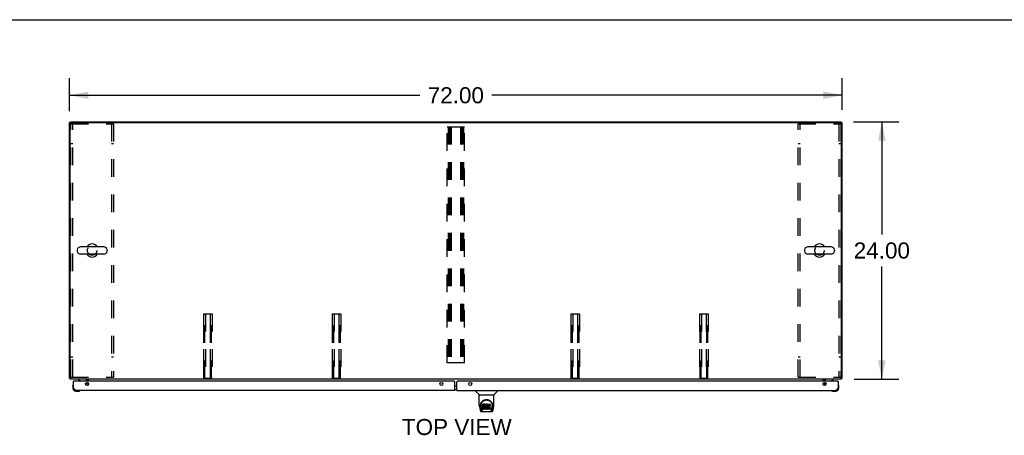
# Model space of a CAD drawing. Header units: inches. Extents: x 0 to 300, y 0 to 194.
# Tile 10 of 13: x 58 to 150, y 155 to 194. Entities that reach past the tile are written whole.
import ezdxf

# ---------------------------------------------------------------- set-up
doc = ezdxf.new("R2010")
doc.units = ezdxf.units.IN
doc.header["$LTSCALE"] = 16.482046
doc.header["$MEASUREMENT"] = 0
doc.linetypes.add('HIDDEN', pattern=[0.2, 0.1, -0.1])
doc.layers.get('0').update_dxf_attribs({"linetype": 'CONTINUOUS'})
for name, color, linetype in [('02___PRT_ALL_AXES', 7, 'CONTINUOUS'), ('DEFAULT_2', 8, 'HIDDEN'), ('DIMENSIONS', 7, 'CONTINUOUS')]:
    doc.layers.add(name, color=color, linetype=linetype)
doc.styles.get("Standard").update_dxf_attribs({"font": 'arial.ttf'})
doc.dimstyles.new('DIMSTYLE_1', dxfattribs={"dimtxt": 1.498368, "dimasz": 1.762786, "dimexe": 0.09, "dimexo": 0.07, "dimgap": 0.0425, "dimtad": 0, "dimtih": 1, "dimtoh": 1, "dimzin": 4, "dimdsep": 46, "dimtxsty": 'Standard', "dimblk": '_FILLED', "dimblk1": '_FILLED', "dimblk2": '_FILLED', "dimcen": 0.09, "dimazin": 1, "dimtfac": 1, "dimtdec": 3, "dimtofl": 0, "dimtmove": 0, "dimatfit": 3, "dimldrblk": '_FILLED', "dimfxl": 1, "dimtolj": 1, "dimtzin": 4, "dimarcsym": 0})

# ---------------------------------------------------------------- blocks, each defined once
blk = doc.blocks.new('_FILLED')
at = {"color": 0, "linetype": 'ByBlock'}
blk.add_solid([(0, 0), (-1, 0.2), (-1, -0.2)], dxfattribs=at)
blk = doc.blocks.new('*D1')
at = {"layer": 'DIMENSIONS', "color": 2, "linetype": 'Continuous'}
for p, q in [((62.717, 185.38), (62.717, 188.442)), ((134.717, 185.495), (134.717, 188.442)), ((62.717, 186.856), (95.35, 186.856)), ((134.717, 186.856), (102.084, 186.856))]:
    blk.add_line(p, q, dxfattribs=at)
at = {"layer": 'DIMENSIONS', "color": 2, "linetype": 'Continuous', "xscale": 1.7627856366, "yscale": 1.7627856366, "zscale": 1.7627856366, "rotation": 180}
blk.add_blockref('_FILLED', (62.717, 186.856), dxfattribs=at)
at = {"layer": 'DIMENSIONS', "color": 2, "linetype": 'Continuous', "xscale": 1.7627856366, "yscale": 1.7627856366, "zscale": 1.7627856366}
blk.add_blockref('_FILLED', (134.717, 186.856), dxfattribs=at)
at = {"layer": 'DIMENSIONS', "color": 2, "linetype": 'Continuous', "insert": (98.717, 187.605), "char_height": 1.4984, "width": 5.23593, "attachment_point": 2, "line_spacing_factor": 0.9}
blk.add_mtext('72.00', dxfattribs=at)
blk = doc.blocks.new('*D10')
at = {"layer": 'DIMENSIONS', "color": 2, "linetype": 'Continuous'}
for p, q in [((135.785, 184.375), (140.01, 184.375)), ((138.423, 184.375), (138.423, 173.874)), ((138.423, 160.375), (138.423, 170.877)), ((135.839, 160.375), (140.01, 160.375))]:
    blk.add_line(p, q, dxfattribs=at)
at = {"layer": 'DIMENSIONS', "color": 2, "linetype": 'Continuous', "xscale": 1.7627856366, "yscale": 1.7627856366, "zscale": 1.7627856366}
for p, rotation in [((138.423, 184.375), 90), ((138.423, 160.375), 270)]:
    blk.add_blockref('_FILLED', p, dxfattribs=dict(at, rotation=rotation))
at = {"layer": 'DIMENSIONS', "color": 2, "linetype": 'Continuous', "insert": (138.423, 173.125), "char_height": 1.4984, "width": 5.23593, "attachment_point": 2, "line_spacing_factor": 0.9}
blk.add_mtext('24.00', dxfattribs=at)

msp = doc.modelspace()

# ---------------------------------------------------------------- linework, layer by layer
at = {"color": 7, "linetype": 'Continuous'}
for p, q in [((0, 193.906), (299.674, 193.906)), ((62.821, 184.323), (62.717, 184.323)), ((62.821, 184.375), (62.821, 184.322)), ((62.821, 184.375), (134.613, 184.375)), ((134.613, 184.322), (134.613, 184.375)), ((134.613, 184.323), (134.717, 184.323)), ((65.901, 172.71), (63.741, 172.71)), ((133.693, 172.71), (131.533, 172.71)), ((63.411, 172.414), (63.411, 172.337)), ((65.901, 172.041), (63.741, 172.041)), ((66.231, 172.414), (66.231, 172.337)), ((131.203, 172.414), (131.203, 172.337)), ((133.693, 172.041), (131.533, 172.041)), ((134.023, 172.414), (134.023, 172.337)), ((62.769, 160.479), (62.717, 160.479)), ((63.032, 159.777), (63.035, 159.815)), ((63.032, 159.777), (63.032, 159.52)), ((63.079, 159.912), (63.077, 159.906)), ((63.112, 160.171), (63.092, 160.171)), ((63.534, 160.375), (63.534, 160.336)), ((63.534, 160.336), (63.772, 160.198)), ((64.211, 159.944), (64.292, 160.025)), ((64.321, 160.171), (64.321, 160.218)), ((98.623, 159.741), (98.811, 159.741)), ((133.113, 160.171), (133.113, 160.218)), ((133.223, 159.944), (133.142, 160.025)), ((133.662, 160.198), (133.9, 160.336)), ((133.9, 160.375), (133.9, 160.336)), ((134.322, 160.171), (134.342, 160.171)), ((134.357, 159.906), (134.355, 159.912)), ((134.402, 159.777), (134.399, 159.815)), ((134.402, 159.52), (134.402, 159.777)), ((134.665, 160.479), (134.717, 160.479)), ((63.092, 159.564), (63.092, 159.52)), ((63.295, 159.257), (63.551, 159.257)), ((63.589, 159.26), (63.551, 159.257)), ((63.68, 159.302), (63.687, 159.304)), ((98.623, 159.421), (98.811, 159.421)), ((100.578, 159.317), (100.578, 159.255)), ((100.887, 158.929), (100.589, 159.227)), ((100.893, 158.924), (102.271, 158.924)), ((100.893, 157.952), (100.893, 158.924)), ((102.271, 157.952), (102.271, 158.924)), ((102.277, 158.929), (102.574, 159.227)), ((102.586, 159.317), (102.586, 159.255)), ((133.747, 159.304), (133.754, 159.302)), ((133.845, 159.26), (133.883, 159.257)), ((133.883, 159.257), (134.139, 159.257)), ((134.096, 159.317), (134.139, 159.317)), ((101.018, 157.983), (101.017, 157.92)), ((101.055, 157.91), (101.055, 157.887)), ((101.198, 157.955), (101.196, 157.932)), ((101.196, 157.865), (101.196, 157.932)), ((101.198, 157.888), (101.196, 157.865)), ((101.196, 157.865), (101.197, 157.841)), ((101.203, 157.979), (101.198, 157.955)), ((101.198, 157.888), (101.198, 157.955)), ((101.203, 157.912), (101.198, 157.888)), ((101.212, 158.001), (101.203, 157.979)), ((101.203, 157.912), (101.203, 157.979)), ((101.212, 157.934), (101.203, 157.912)), ((101.226, 158.021), (101.212, 158.001)), ((101.212, 157.934), (101.212, 158.001)), ((101.226, 157.954), (101.212, 157.934)), ((101.234, 158.029), (101.226, 158.021)), ((101.226, 157.954), (101.226, 158.021)), ((101.234, 157.962), (101.226, 157.954)), ((101.244, 158.035), (101.234, 158.029)), ((101.234, 157.962), (101.234, 158.029)), ((101.244, 157.969), (101.234, 157.962)), ((101.265, 158.045), (101.244, 158.035)), ((101.244, 157.969), (101.244, 158.035)), ((101.265, 157.978), (101.244, 157.969)), ((101.289, 158.052), (101.265, 158.045)), ((101.265, 157.978), (101.265, 158.045)), ((101.289, 157.986), (101.265, 157.978)), ((101.267, 157.868), (101.27, 157.883)), ((101.267, 157.846), (101.267, 157.868)), ((101.267, 157.853), (101.267, 157.868)), ((101.267, 157.846), (101.267, 157.853)), ((101.27, 157.838), (101.267, 157.846)), ((101.27, 157.883), (101.273, 157.89)), ((101.27, 157.838), (101.27, 157.883)), ((101.273, 157.89), (101.278, 157.895)), ((101.274, 157.832), (101.274, 157.891)), ((101.278, 157.895), (101.293, 157.899)), ((101.295, 157.891), (101.28, 157.895)), ((101.28, 157.895), (101.28, 157.895)), ((101.28, 157.828), (101.28, 157.895)), ((101.428, 158.052), (101.289, 158.052)), ((101.289, 157.986), (101.289, 158.052)), ((101.428, 157.986), (101.289, 157.986)), ((101.293, 157.899), (101.308, 157.9)), ((101.319, 157.892), (101.295, 157.891)), ((101.295, 157.824), (101.295, 157.891)), ((101.308, 157.9), (101.421, 157.9)), ((101.343, 157.89), (101.319, 157.892)), ((101.319, 157.825), (101.319, 157.892)), ((101.366, 157.885), (101.343, 157.89)), ((101.343, 157.823), (101.343, 157.89)), ((101.377, 157.88), (101.366, 157.885)), ((101.366, 157.818), (101.366, 157.885)), ((101.387, 157.874), (101.377, 157.88)), ((101.377, 157.814), (101.377, 157.88)), ((101.404, 157.857), (101.387, 157.874)), ((101.387, 157.807), (101.387, 157.874)), ((101.417, 157.837), (101.404, 157.857)), ((101.404, 157.79), (101.404, 157.857)), ((101.421, 157.9), (101.426, 157.901)), ((101.426, 157.901), (101.428, 157.906)), ((101.43, 158.01), (101.428, 158.052)), ((101.428, 157.986), (101.428, 158.052)), ((101.43, 157.943), (101.428, 157.986)), ((101.428, 157.906), (101.429, 157.919)), ((101.433, 157.888), (101.428, 157.844)), ((101.428, 157.777), (101.428, 157.844)), ((101.429, 157.919), (101.43, 157.943)), ((101.43, 157.943), (101.43, 158.01)), ((101.437, 157.91), (101.433, 157.888)), ((101.433, 157.822), (101.433, 157.888)), ((101.437, 157.844), (101.433, 157.822)), ((101.443, 157.932), (101.437, 157.91)), ((101.437, 157.844), (101.437, 157.91)), ((101.443, 157.865), (101.437, 157.844)), ((101.451, 157.952), (101.443, 157.932)), ((101.443, 157.865), (101.443, 157.932)), ((101.451, 157.886), (101.443, 157.865)), ((101.462, 157.972), (101.451, 157.952)), ((101.451, 157.886), (101.451, 157.952)), ((101.462, 157.905), (101.451, 157.886)), ((101.475, 157.99), (101.462, 157.972)), ((101.462, 157.905), (101.462, 157.972)), ((101.475, 157.923), (101.462, 157.905)), ((101.49, 158.007), (101.475, 157.99)), ((101.475, 157.923), (101.475, 157.99)), ((101.49, 157.94), (101.475, 157.923)), ((101.506, 158.022), (101.49, 158.007)), ((101.49, 157.94), (101.49, 158.007)), ((101.506, 157.955), (101.49, 157.94)), ((101.511, 157.844), (101.505, 157.832)), ((101.524, 158.035), (101.506, 158.022)), ((101.506, 157.955), (101.506, 158.022)), ((101.524, 157.968), (101.506, 157.955)), ((101.525, 157.867), (101.511, 157.844)), ((101.545, 158.044), (101.524, 158.035)), ((101.524, 157.968), (101.524, 158.035)), ((101.545, 157.977), (101.524, 157.968)), ((101.533, 157.878), (101.525, 157.867)), ((101.544, 157.885), (101.533, 157.878)), ((101.569, 157.896), (101.544, 157.885)), ((101.566, 158.049), (101.545, 158.044)), ((101.545, 157.977), (101.545, 158.044)), ((101.566, 157.982), (101.545, 157.977)), ((101.589, 158.051), (101.566, 158.049)), ((101.566, 157.982), (101.566, 158.049)), ((101.589, 157.984), (101.566, 157.982)), ((101.582, 157.899), (101.569, 157.896)), ((101.595, 157.899), (101.582, 157.899)), ((101.589, 158.051), (101.611, 158.051)), ((101.589, 157.984), (101.589, 158.051)), ((101.611, 157.984), (101.589, 157.984)), ((101.608, 157.896), (101.595, 157.899)), ((101.621, 157.891), (101.608, 157.896)), ((101.622, 158.049), (101.611, 158.051)), ((101.611, 157.984), (101.611, 158.051)), ((101.622, 157.982), (101.611, 157.984)), ((101.633, 158.045), (101.622, 158.049)), ((101.622, 157.982), (101.622, 158.049)), ((101.633, 157.979), (101.622, 157.982)), ((101.653, 157.961), (101.627, 157.893)), ((101.651, 158.033), (101.633, 158.045)), ((101.633, 157.979), (101.633, 158.045)), ((101.651, 157.967), (101.633, 157.979)), ((101.651, 158.033), (101.651, 157.967)), ((101.653, 158.03), (101.653, 157.963)), ((101.662, 158.05), (101.898, 158.05)), ((101.662, 157.658), (101.662, 158.05)), ((101.662, 157.984), (101.898, 157.984)), ((101.732, 157.896), (101.732, 157.828)), ((101.898, 157.9), (101.736, 157.9)), ((101.736, 157.891), (101.867, 157.891)), ((101.872, 157.886), (101.872, 157.746)), ((101.903, 158.046), (101.903, 157.905)), ((102.146, 157.983), (102.147, 157.92)), ((102.153, 157.897), (102.153, 157.897)), ((100.908, 157.809), (100.973, 157.503)), ((101.08, 157.531), (101.027, 157.802)), ((101.064, 157.789), (101.121, 157.496)), ((101.097, 157.349), (101.298, 157.349)), ((101.139, 157.428), (101.132, 157.428)), ((101.138, 157.432), (101.141, 157.422)), ((101.141, 157.421), (101.141, 157.422)), ((101.184, 157.349), (101.182, 157.349)), ((101.197, 157.841), (101.2, 157.817)), ((101.198, 157.579), (101.198, 157.721)), ((101.2, 157.817), (101.209, 157.795)), ((101.262, 157.726), (101.203, 157.725)), ((101.203, 157.658), (101.203, 157.725)), ((101.262, 157.659), (101.203, 157.658)), ((101.203, 157.574), (101.347, 157.574)), ((101.209, 157.795), (101.222, 157.775)), ((101.222, 157.775), (101.238, 157.758)), ((101.238, 157.758), (101.258, 157.745)), ((101.258, 157.745), (101.269, 157.74)), ((101.323, 157.726), (101.262, 157.726)), ((101.262, 157.659), (101.262, 157.726)), ((101.323, 157.659), (101.262, 157.659)), ((101.269, 157.74), (101.281, 157.738)), ((101.274, 157.832), (101.27, 157.838)), ((101.28, 157.828), (101.274, 157.832)), ((101.295, 157.824), (101.28, 157.828)), ((101.281, 157.738), (101.328, 157.738)), ((101.875, 157.337), (101.289, 157.337)), ((101.319, 157.825), (101.295, 157.824)), ((101.343, 157.823), (101.319, 157.825)), ((101.338, 157.727), (101.323, 157.726)), ((101.323, 157.659), (101.323, 157.726)), ((101.338, 157.66), (101.323, 157.659)), ((101.328, 157.738), (101.336, 157.737)), ((101.336, 157.737), (101.343, 157.735)), ((101.344, 157.731), (101.338, 157.727)), ((101.338, 157.66), (101.338, 157.727)), ((101.344, 157.664), (101.338, 157.66)), ((101.366, 157.818), (101.343, 157.823)), ((101.343, 157.735), (101.349, 157.73)), ((101.346, 157.732), (101.344, 157.731)), ((101.344, 157.664), (101.344, 157.731)), ((101.35, 157.669), (101.344, 157.664)), ((101.347, 157.574), (101.359, 157.576)), ((101.349, 157.73), (101.354, 157.724)), ((101.35, 157.669), (101.35, 157.729)), ((101.359, 157.681), (101.35, 157.669)), ((101.354, 157.724), (101.36, 157.711)), ((101.359, 157.681), (101.359, 157.713)), ((101.362, 157.688), (101.359, 157.681)), ((101.359, 157.576), (101.37, 157.58)), ((101.36, 157.711), (101.363, 157.696)), ((101.362, 157.688), (101.362, 157.7)), ((101.363, 157.696), (101.362, 157.688)), ((101.377, 157.814), (101.366, 157.818)), ((101.37, 157.58), (101.39, 157.594)), ((101.387, 157.807), (101.377, 157.814)), ((101.404, 157.79), (101.387, 157.807)), ((101.39, 157.594), (101.407, 157.61)), ((101.417, 157.77), (101.404, 157.79)), ((101.407, 157.61), (101.414, 157.62)), ((101.414, 157.62), (101.419, 157.631)), ((101.427, 157.814), (101.417, 157.837)), ((101.417, 157.77), (101.417, 157.837)), ((101.427, 157.748), (101.417, 157.77)), ((101.419, 157.631), (101.428, 157.654)), ((101.428, 157.811), (101.427, 157.814)), ((101.427, 157.748), (101.427, 157.814)), ((101.433, 157.725), (101.427, 157.748)), ((101.433, 157.822), (101.428, 157.777)), ((101.428, 157.777), (101.429, 157.755)), ((101.428, 157.654), (101.434, 157.677)), ((101.429, 157.755), (101.432, 157.733)), ((101.432, 157.733), (101.437, 157.711)), ((101.436, 157.701), (101.433, 157.725)), ((101.434, 157.677), (101.436, 157.701)), ((101.436, 157.701), (101.436, 157.715)), ((101.437, 157.711), (101.444, 157.69)), ((101.444, 157.69), (101.465, 157.651)), ((101.465, 157.651), (101.477, 157.632)), ((101.477, 157.632), (101.492, 157.616)), ((101.492, 157.616), (101.509, 157.601)), ((101.498, 157.793), (101.497, 157.766)), ((101.497, 157.766), (101.499, 157.753)), ((101.501, 157.82), (101.498, 157.793)), ((101.499, 157.753), (101.499, 157.793)), ((101.499, 157.753), (101.502, 157.74)), ((101.5, 157.812), (101.502, 157.807)), ((101.505, 157.832), (101.501, 157.82)), ((101.502, 157.807), (101.512, 157.782)), ((101.502, 157.74), (101.502, 157.807)), ((101.502, 157.74), (101.512, 157.715)), ((101.509, 157.601), (101.526, 157.587)), ((101.512, 157.782), (101.525, 157.759)), ((101.512, 157.715), (101.512, 157.782)), ((101.512, 157.715), (101.525, 157.692)), ((101.525, 157.759), (101.534, 157.749)), ((101.525, 157.692), (101.525, 157.759)), ((101.525, 157.692), (101.534, 157.682)), ((101.526, 157.587), (101.536, 157.582)), ((101.534, 157.749), (101.544, 157.74)), ((101.534, 157.682), (101.534, 157.749)), ((101.534, 157.682), (101.544, 157.673)), ((101.536, 157.582), (101.547, 157.578)), ((101.544, 157.74), (101.555, 157.733)), ((101.544, 157.673), (101.544, 157.74)), ((101.544, 157.673), (101.555, 157.666)), ((101.547, 157.578), (101.568, 157.572)), ((101.555, 157.733), (101.568, 157.728)), ((101.555, 157.666), (101.555, 157.733)), ((101.555, 157.666), (101.568, 157.661)), ((101.568, 157.728), (101.581, 157.725)), ((101.568, 157.661), (101.568, 157.728)), ((101.568, 157.661), (101.581, 157.659)), ((101.568, 157.572), (101.59, 157.57)), ((101.581, 157.725), (101.594, 157.725)), ((101.581, 157.659), (101.581, 157.725)), ((101.581, 157.659), (101.594, 157.658)), ((101.59, 157.57), (101.613, 157.573)), ((101.594, 157.725), (101.607, 157.727)), ((101.594, 157.658), (101.594, 157.725)), ((101.594, 157.658), (101.607, 157.66)), ((101.607, 157.727), (101.62, 157.731)), ((101.607, 157.66), (101.607, 157.727)), ((101.607, 157.66), (101.62, 157.664)), ((101.613, 157.573), (101.634, 157.58)), ((101.62, 157.731), (101.632, 157.736)), ((101.62, 157.664), (101.62, 157.731)), ((101.62, 157.664), (101.632, 157.67)), ((101.632, 157.736), (101.643, 157.744)), ((101.632, 157.67), (101.632, 157.736)), ((101.632, 157.67), (101.643, 157.677)), ((101.634, 157.58), (101.653, 157.591)), ((101.643, 157.744), (101.643, 157.677)), ((101.65, 157.743), (101.662, 157.725)), ((101.65, 157.676), (101.662, 157.658)), ((101.663, 157.592), (101.653, 157.592)), ((101.653, 157.591), (101.653, 157.592)), ((101.663, 157.579), (101.663, 157.592)), ((101.899, 157.574), (101.668, 157.574)), ((101.733, 157.737), (101.733, 157.66)), ((101.736, 157.824), (101.867, 157.824)), ((101.867, 157.742), (101.737, 157.742)), ((101.737, 157.722), (101.899, 157.722)), ((101.737, 157.655), (101.899, 157.655)), ((101.865, 157.349), (102.067, 157.349)), ((101.904, 157.718), (101.904, 157.579)), ((101.981, 157.349), (101.98, 157.349)), ((102.023, 157.422), (102.026, 157.432)), ((102.023, 157.421), (102.023, 157.422)), ((102.032, 157.428), (102.025, 157.428)), ((102.042, 157.496), (102.099, 157.786)), ((102.084, 157.531), (102.136, 157.802)), ((102.099, 157.786), (102.1, 157.79)), ((102.191, 157.503), (102.256, 157.809))]:
    msp.add_line(p, q, dxfattribs=at)
at = {"color": 3, "linetype": 'Continuous'}
for p, q in [((62.717, 160.479), (62.717, 184.323)), ((62.769, 160.375), (62.769, 184.261)), ((62.832, 184.323), (134.603, 184.323)), ((134.665, 160.375), (134.665, 184.261)), ((134.717, 160.479), (134.717, 184.323)), ((134.665, 160.375), (62.769, 160.375)), ((63.092, 159.564), (63.092, 160.171)), ((98.561, 160.171), (63.112, 160.171)), ((64.363, 160.171), (64.363, 160.233)), ((64.363, 159.79), (64.363, 160.053)), ((64.467, 160.171), (64.467, 160.375)), ((64.467, 159.967), (64.467, 159.876)), ((98.623, 159.317), (98.623, 160.109)), ((98.811, 159.317), (98.811, 160.109)), ((134.322, 160.171), (98.873, 160.171)), ((132.967, 160.171), (132.967, 160.375)), ((132.967, 159.876), (132.967, 159.967)), ((133.071, 160.233), (133.071, 160.171)), ((133.071, 160.053), (133.071, 159.79)), ((134.342, 160.171), (134.342, 159.564)), ((98.623, 159.317), (63.339, 159.317)), ((98.811, 159.317), (134.096, 159.317))]:
    msp.add_line(p, q, dxfattribs=at)
for points in [[(62.745, 160.465), (62.741, 160.466), (62.738, 160.467), (62.735, 160.467), (62.732, 160.468), (62.729, 160.469), (62.726, 160.47), (62.724, 160.471), (62.722, 160.472), (62.721, 160.473), (62.719, 160.474), (62.718, 160.475), (62.718, 160.476), (62.717, 160.478), (62.717, 160.479)], [(62.769, 160.46), (62.769, 160.46), (62.765, 160.461), (62.761, 160.462), (62.757, 160.463), (62.753, 160.464), (62.745, 160.465)], [(134.665, 160.46), (134.665, 160.46), (134.669, 160.461), (134.674, 160.462), (134.678, 160.463), (134.682, 160.464)], [(134.682, 160.464), (134.689, 160.465), (134.693, 160.466), (134.696, 160.467), (134.699, 160.467), (134.702, 160.468), (134.705, 160.469), (134.708, 160.47), (134.71, 160.471), (134.712, 160.472), (134.714, 160.473), (134.715, 160.474), (134.716, 160.475), (134.717, 160.476), (134.717, 160.478), (134.717, 160.479)], [(63.339, 159.317), (63.327, 159.318), (63.316, 159.32), (63.305, 159.323), (63.294, 159.327), (63.283, 159.333), (63.271, 159.34), (63.26, 159.348), (63.249, 159.357), (63.238, 159.367), (63.227, 159.378), (63.215, 159.39), (63.204, 159.402), (63.193, 159.416), (63.182, 159.431), (63.171, 159.446), (63.159, 159.461), (63.148, 159.478), (63.137, 159.494), (63.126, 159.511), (63.115, 159.529), (63.103, 159.546), (63.092, 159.564)], [(134.342, 159.564), (134.331, 159.546), (134.32, 159.529), (134.309, 159.511), (134.297, 159.494), (134.286, 159.478), (134.275, 159.461), (134.264, 159.446), (134.252, 159.431), (134.241, 159.416), (134.23, 159.402), (134.219, 159.39), (134.208, 159.378), (134.196, 159.367), (134.185, 159.357), (134.174, 159.348), (134.163, 159.34), (134.152, 159.333), (134.14, 159.327), (134.129, 159.323), (134.118, 159.32), (134.107, 159.318), (134.096, 159.317)]]:
    msp.add_lwpolyline(points, dxfattribs=at)
at = {"color": 7, "linetype": 'Continuous'}
for points in [[(100.893, 157.952), (100.893, 157.925), (100.896, 157.883), (100.902, 157.841), (100.908, 157.809)], [(101.011, 157.91), (101.014, 157.952), (101.021, 158.004), (101.033, 158.053), (101.048, 158.099), (101.067, 158.143), (101.088, 158.183), (101.113, 158.222), (101.14, 158.258), (101.169, 158.291), (101.201, 158.322), (101.236, 158.35), (101.272, 158.376), (101.311, 158.399), (101.352, 158.419), (101.395, 158.436), (101.44, 158.45), (101.486, 158.459), (101.533, 158.465), (101.58, 158.468), (101.627, 158.466), (101.674, 158.46), (101.72, 158.451), (101.765, 158.437), (101.808, 158.421), (101.849, 158.401), (101.888, 158.378), (101.925, 158.353), (101.959, 158.325), (101.992, 158.294), (102.022, 158.261), (102.049, 158.225), (102.073, 158.187), (102.095, 158.147), (102.114, 158.104), (102.13, 158.058), (102.142, 158.009), (102.149, 157.957), (102.153, 157.91)], [(101.011, 157.897), (101.011, 157.901), (101.011, 157.91)], [(101.055, 157.91), (101.055, 157.93), (101.057, 157.954), (101.059, 157.978), (101.063, 158.002), (101.068, 158.026), (101.074, 158.049), (101.08, 158.071), (101.088, 158.094), (101.097, 158.115), (101.106, 158.136), (101.116, 158.157), (101.127, 158.176), (101.139, 158.195), (101.151, 158.213), (101.164, 158.23), (101.177, 158.247), (101.19, 158.263), (101.204, 158.278), (101.219, 158.292), (101.234, 158.305), (101.249, 158.318), (101.264, 158.33), (101.279, 158.341), (101.295, 158.352), (101.311, 158.362), (101.326, 158.371), (101.342, 158.379)], [(101.055, 157.887), (101.055, 157.87), (101.057, 157.842), (101.06, 157.814), (101.064, 157.789)], [(101.342, 158.379), (101.358, 158.387), (101.374, 158.394), (101.39, 158.401), (101.406, 158.407), (101.422, 158.412), (101.438, 158.417), (101.454, 158.421), (101.47, 158.425), (101.486, 158.428), (101.502, 158.431), (101.517, 158.433), (101.533, 158.435), (101.549, 158.436), (101.565, 158.437), (101.581, 158.437), (101.597, 158.437), (101.613, 158.436), (101.629, 158.435), (101.645, 158.433), (101.661, 158.431), (101.677, 158.428), (101.693, 158.425), (101.709, 158.421), (101.725, 158.417), (101.741, 158.412), (101.757, 158.407), (101.773, 158.401), (101.789, 158.395), (101.805, 158.387)], [(101.805, 158.387), (101.821, 158.38), (101.837, 158.371), (101.852, 158.362), (101.868, 158.352), (101.884, 158.342), (101.899, 158.331), (101.914, 158.319), (101.929, 158.306), (101.944, 158.293), (101.959, 158.278), (101.973, 158.263), (101.986, 158.247), (102, 158.231), (102.013, 158.213), (102.025, 158.195), (102.036, 158.176), (102.047, 158.157), (102.058, 158.136), (102.067, 158.116), (102.076, 158.094), (102.083, 158.072), (102.09, 158.049), (102.096, 158.026), (102.101, 158.003), (102.104, 157.979), (102.107, 157.954), (102.108, 157.93), (102.109, 157.91)], [(102.1, 157.79), (102.1, 157.793), (102.101, 157.796), (102.101, 157.799), (102.102, 157.802), (102.102, 157.805), (102.103, 157.808), (102.103, 157.812), (102.104, 157.815), (102.104, 157.819), (102.105, 157.822), (102.105, 157.826), (102.106, 157.83), (102.106, 157.834), (102.107, 157.838), (102.107, 157.842), (102.107, 157.846), (102.108, 157.851), (102.108, 157.855), (102.108, 157.86), (102.108, 157.865), (102.109, 157.869), (102.109, 157.874), (102.109, 157.879), (102.109, 157.884), (102.109, 157.91)], [(102.153, 157.91), (102.153, 157.902), (102.153, 157.897)], [(102.256, 157.809), (102.262, 157.84), (102.267, 157.882), (102.27, 157.925), (102.271, 157.952)], [(100.973, 157.503), (100.976, 157.489), (100.982, 157.468), (100.988, 157.449), (100.994, 157.433), (101.001, 157.418), (101.008, 157.404), (101.016, 157.392), (101.026, 157.381), (101.037, 157.371), (101.049, 157.362), (101.063, 157.356), (101.078, 157.351), (101.093, 157.349), (101.097, 157.349)], [(101.121, 157.496), (101.124, 157.484), (101.127, 157.471), (101.13, 157.457), (101.134, 157.444), (101.138, 157.432)], [(101.141, 157.421), (101.146, 157.409), (101.153, 157.396), (101.159, 157.386), (101.166, 157.377), (101.173, 157.368), (101.181, 157.361), (101.19, 157.356), (101.2, 157.352), (101.21, 157.349), (101.218, 157.349)], [(101.203, 157.725), (101.202, 157.725), (101.202, 157.725), (101.201, 157.725), (101.201, 157.725), (101.201, 157.725), (101.2, 157.724), (101.2, 157.724), (101.199, 157.724), (101.199, 157.723), (101.199, 157.723), (101.199, 157.722), (101.198, 157.722), (101.198, 157.721), (101.198, 157.721)], [(101.203, 157.658), (101.202, 157.658), (101.202, 157.658), (101.201, 157.658), (101.201, 157.658), (101.201, 157.658), (101.2, 157.658), (101.2, 157.657), (101.199, 157.657), (101.199, 157.656), (101.199, 157.656), (101.199, 157.656), (101.198, 157.655), (101.198, 157.654), (101.198, 157.654)], [(101.298, 157.349), (101.319, 157.349), (101.341, 157.351), (101.364, 157.353), (101.389, 157.356), (101.415, 157.359), (101.442, 157.362), (101.469, 157.364), (101.497, 157.367), (101.526, 157.368), (101.555, 157.369), (101.584, 157.37), (101.614, 157.369), (101.643, 157.368), (101.671, 157.366), (101.699, 157.364), (101.726, 157.361), (101.752, 157.358), (101.777, 157.356), (101.801, 157.353), (101.824, 157.351), (101.845, 157.349), (101.865, 157.349)], [(101.298, 157.349), (101.321, 157.349), (101.347, 157.351), (101.375, 157.354), (101.432, 157.359)], [(101.432, 157.359), (101.461, 157.362), (101.49, 157.364), (101.52, 157.366), (101.551, 157.367), (101.581, 157.368), (101.612, 157.367), (101.642, 157.366), (101.672, 157.364), (101.702, 157.362), (101.732, 157.359), (101.789, 157.354)], [(101.789, 157.354), (101.816, 157.351), (101.843, 157.349), (101.865, 157.349)], [(101.946, 157.349), (101.954, 157.349), (101.964, 157.352), (101.974, 157.356), (101.983, 157.361), (101.991, 157.368), (101.998, 157.376), (102.005, 157.386), (102.011, 157.396), (102.017, 157.409), (102.023, 157.421)], [(102.026, 157.432), (102.03, 157.444), (102.034, 157.457), (102.037, 157.471), (102.04, 157.484), (102.042, 157.496)], [(102.067, 157.349), (102.081, 157.35), (102.094, 157.353), (102.107, 157.358), (102.119, 157.365), (102.129, 157.373), (102.139, 157.382), (102.147, 157.392), (102.154, 157.402), (102.161, 157.414), (102.167, 157.426), (102.173, 157.44), (102.178, 157.455), (102.183, 157.472), (102.188, 157.491), (102.191, 157.503)]]:
    msp.add_lwpolyline(points, dxfattribs=at)
at = {"color": 3, "linetype": 'Continuous'}
for centre in [(64.342, 159.921), (97.373, 159.921), (100.061, 159.921), (133.092, 159.921)]:
    msp.add_circle(centre, 0.133, dxfattribs=at)
for centre, radius, start, end in [((62.832, 184.261), 0.0625, 90, 180), ((134.603, 184.261), 0.0625, 0, 90), ((63.112, 160.151), 0.02, 90, 180), ((64.221, 160.233), 0.142, 0, 90), ((98.561, 160.109), 0.0625, 0, 90), ((98.873, 160.109), 0.0625, 90, 180), ((133.214, 160.233), 0.142, 90, 180), ((134.322, 160.151), 0.02, 0, 90), ((63.339, 159.564), 0.246, 180, 270), ((134.096, 159.564), 0.246, 270, 360)]:
    msp.add_arc(centre, radius, start, end, dxfattribs=at)
at = {"color": 7, "linetype": 'Continuous'}
for centre, radius, start, end in [((63.741, 172.375), 0.334, 90, 167.57162), ((64.821, 172.375), 0.61, 33.21382, 146.78617), ((65.901, 172.375), 0.334, 12.42838, 90), ((131.533, 172.375), 0.334, 90, 167.57162), ((132.613, 172.375), 0.61, 33.21382, 146.78617), ((133.693, 172.375), 0.334, 12.42838, 90), ((63.568, 172.414), 0.157, 167.57162, 180), ((63.568, 172.337), 0.157, 180, 192.42838), ((63.741, 172.375), 0.334, 192.42838, 270), ((64.821, 172.375), 0.61, 213.21382, 326.78618), ((65.901, 172.375), 0.334, 270, 347.57162), ((66.074, 172.414), 0.157, 0, 12.42838), ((66.074, 172.337), 0.157, 347.57162, 360), ((131.36, 172.414), 0.157, 167.57162, 180), ((131.36, 172.337), 0.157, 180, 192.42838), ((131.533, 172.375), 0.334, 192.42838, 270), ((132.613, 172.375), 0.61, 213.21382, 326.78618), ((133.693, 172.375), 0.334, 270, 347.57162), ((133.866, 172.414), 0.157, 0, 12.42838), ((133.866, 172.337), 0.157, 347.57162, 360), ((63.282, 159.777), 0.25, 149.11011, 180), ((63.08, 159.897), 0.015, 96.37959, 149.11011), ((63.077, 159.897), 0.015, 0, 83.62041), ((63.722, 160.112), 0.1, 36.54681, 59.90799), ((64.164, 160.218), 0.157, 0, 90), ((64.221, 160.096), 0.1, 315, 333.00779), ((64.221, 160.233), 0.246, 0, 35.33164), ((133.214, 160.233), 0.246, 144.66836, 180), ((133.27, 160.218), 0.157, 90, 180), ((133.213, 160.096), 0.1, 206.99221, 225), ((133.712, 160.112), 0.1, 120.09201, 143.45319), ((134.357, 159.897), 0.015, 96.37959, 180), ((134.354, 159.897), 0.015, 30.88989, 83.62041), ((134.152, 159.777), 0.25, 0, 30.88989), ((63.295, 159.52), 0.263, 180, 270), ((63.295, 159.52), 0.203, 180, 270), ((63.551, 159.507), 0.25, 270, 300.88989), ((63.672, 159.302), 0.015, 6.37959, 90), ((63.672, 159.306), 0.015, 300.88989, 353.62041), ((100.617, 159.255), 0.0394, 180, 225), ((100.901, 158.943), 0.0197, 225, 270), ((102.263, 158.943), 0.0197, 270, 315), ((102.546, 159.255), 0.0394, 315, 360), ((133.762, 159.302), 0.015, 90, 173.62041), ((133.762, 159.306), 0.015, 186.37959, 239.11011), ((133.883, 159.507), 0.25, 239.11011, 270), ((134.139, 159.52), 0.263, 270, 360), ((134.139, 159.52), 0.203, 270, 360), ((101.289, 157.357), 0.0197, 203.60704, 270), ((101.875, 157.357), 0.0197, 270, 336.39296)]:
    msp.add_arc(centre, radius, start, end, dxfattribs=at)
for centre, major_axis, ratio, start_param, end_param in [((101.582, 157.91), (0, 0.565), 0.999848, 1.129542, 1.76365), ((101.622, 157.895), (0, 0.00448), 1, -3.557718, -1.937287), ((101.649, 158.03), (0, 0.00448), 1, -1.566905, -0.665444), ((101.649, 157.963), (0.00448, 0), 1, 0.003842, 0.905353), ((101.649, 157.963), (0, 0.00448), 1, -1.937287, -1.566955), ((101.736, 157.896), (0, 0.00448), 1, 0, 1.570796), ((101.736, 157.895), (0, 0.00448), 1, 1.570796, 3.141593), ((101.867, 157.886), (0, 0.00448), 1, -1.570796, 0), ((101.898, 158.046), (0, 0.00448), 1, -1.570796, 0), ((101.898, 157.979), (0, 0.00448), 1, -1.570796, 0), ((101.898, 157.905), (0, 0.00448), 1, -3.141593, -1.570796), ((101.582, 157.91), (0, 0.565), 0.999848, 4.519536, 5.157611), ((101.138, 157.782), (0.007, 0.354), 0.213027, -3.923008, -3.13761), ((101.203, 157.579), (0, 0.00483), 1, -4.712389, -3.141593), ((101.646, 157.74), (0, 0.00448), 1, 0, 0.651783), ((101.646, 157.673), (0, 0.00448), 1, 0, 0.651783), ((101.646, 157.74), (0.00448, 0), 1, 0.594971, 1.570796), ((101.646, 157.673), (0.00448, 0), 1, 0.594971, 1.570796), ((101.668, 157.579), (0, 0.00448), 1, 1.570796, 3.141593), ((101.736, 157.828), (0, 0.00448), 1, 1.570796, 3.141593), ((101.737, 157.737), (0, 0.00448), 1, 0, 1.570796), ((101.737, 157.727), (0, 0.00448), 1, 1.570796, 3.141593), ((101.737, 157.66), (0, 0.00448), 1, 1.570796, 3.141593), ((101.867, 157.819), (0, 0.00448), 1, -1.570796, 0), ((101.867, 157.746), (0, 0.00448), 1, -3.141593, -1.570796), ((101.899, 157.718), (0, 0.00448), 1, -1.570796, 0), ((101.899, 157.651), (0, 0.00448), 1, -1.570796, 0), ((101.899, 157.579), (0, 0.00448), 1, -3.141593, -1.570796), ((102.026, 157.782), (-0.007, 0.354), 0.213027, -3.145575, -2.360177)]:
    msp.add_ellipse(centre, major_axis=major_axis, ratio=ratio, start_param=start_param, end_param=end_param, dxfattribs=at)
at = {"layer": '02___PRT_ALL_AXES', "color": 8, "linetype": 'HIDDEN'}
for centre in [(64.821, 172.375), (132.613, 172.375)]:
    msp.add_circle(centre, 0.438, dxfattribs=at)
at = {"layer": '02___PRT_ALL_AXES', "color": 7, "linetype": 'Continuous'}
for start, end in [(350.84979, 351.11024), (355.10153, 355.5324)]:
    msp.add_arc((134.139, 159.52), 0.263, start, end, dxfattribs=at)
at = {"layer": 'DEFAULT_2', "color": 8, "linetype": 'HIDDEN'}
for p, q in [((62.821, 160.563), (62.821, 184.188)), ((62.821, 184.188), (66.821, 184.188)), ((63.008, 160.563), (63.008, 184.188)), ((66.634, 184.188), (66.634, 160.563)), ((66.821, 184.188), (66.821, 160.563)), ((97.905, 161.896), (97.905, 183.896)), ((97.905, 183.896), (99.53, 183.896)), ((98.009, 183.896), (98.009, 161.896)), ((98.086, 183.896), (98.086, 161.896)), ((98.176, 183.896), (98.176, 161.896)), ((98.28, 183.896), (98.28, 161.896)), ((99.155, 183.896), (99.155, 161.896)), ((99.259, 183.896), (99.259, 161.896)), ((99.336, 183.896), (99.336, 161.896)), ((99.426, 183.896), (99.426, 161.896)), ((99.53, 161.896), (99.53, 183.896)), ((130.613, 184.188), (134.613, 184.188)), ((130.613, 160.563), (130.613, 184.188)), ((130.8, 160.563), (130.8, 184.188)), ((134.426, 184.188), (134.426, 160.563)), ((134.613, 184.188), (134.613, 160.563)), ((63.008, 182.313), (62.821, 182.313)), ((66.821, 182.313), (66.634, 182.313)), ((130.8, 182.313), (130.613, 182.313)), ((134.613, 182.313), (134.426, 182.313)), ((75.186, 166.479), (75.186, 160.479)), ((75.186, 166.479), (75.998, 166.479)), ((75.226, 160.479), (75.226, 166.479)), ((75.333, 160.479), (75.333, 166.479)), ((75.373, 166.479), (75.373, 160.479)), ((75.811, 166.479), (75.811, 160.479)), ((75.851, 160.479), (75.851, 166.479)), ((75.958, 160.479), (75.958, 166.479)), ((75.998, 166.479), (75.998, 160.479)), ((87.186, 166.479), (87.186, 160.479)), ((87.186, 166.479), (87.998, 166.479)), ((87.226, 160.479), (87.226, 166.479)), ((87.333, 160.479), (87.333, 166.479)), ((87.373, 166.479), (87.373, 160.479)), ((87.811, 166.479), (87.811, 160.479)), ((87.851, 160.479), (87.851, 166.479)), ((87.958, 160.479), (87.958, 166.479)), ((87.998, 166.479), (87.998, 160.479)), ((109.436, 166.479), (110.248, 166.479)), ((109.436, 166.479), (109.436, 160.479)), ((109.476, 160.479), (109.476, 166.479)), ((109.583, 160.479), (109.583, 166.479)), ((109.623, 166.479), (109.623, 160.479)), ((110.061, 166.479), (110.061, 160.479)), ((110.101, 160.479), (110.101, 166.479)), ((110.208, 160.479), (110.208, 166.479)), ((110.248, 166.479), (110.248, 160.479)), ((121.436, 166.479), (122.248, 166.479)), ((121.436, 166.479), (121.436, 160.479)), ((121.476, 160.479), (121.476, 166.479)), ((121.583, 160.479), (121.583, 166.479)), ((121.623, 166.479), (121.623, 160.479)), ((122.061, 166.479), (122.061, 160.479)), ((122.101, 160.479), (122.101, 166.479)), ((122.208, 160.479), (122.208, 166.479)), ((122.248, 166.479), (122.248, 160.479)), ((63.008, 162.438), (62.821, 162.438)), ((66.821, 162.438), (66.634, 162.438)), ((130.8, 162.438), (130.613, 162.438)), ((134.613, 162.438), (134.426, 162.438)), ((99.53, 161.896), (97.905, 161.896)), ((62.821, 160.563), (66.821, 160.563)), ((75.186, 160.479), (75.998, 160.479)), ((87.186, 160.479), (87.998, 160.479)), ((109.436, 160.479), (110.248, 160.479)), ((121.436, 160.479), (122.248, 160.479)), ((130.613, 160.563), (134.613, 160.563))]:
    msp.add_line(p, q, dxfattribs=at)

# ---------------------------------------------------------------- texts
at = {"layer": 'DIMENSIONS', "color": 2, "linetype": 'Continuous', "insert": (98.807, 156.658), "char_height": 1.4984, "width": 10.21007, "attachment_point": 2, "line_spacing_factor": 0.9}
msp.add_mtext('TOP VIEW', dxfattribs=at)

# ---------------------------------------------------------------- dimensions: what is measured, and where the dimension line sits
at = {"layer": 'DIMENSIONS', "color": 2, "linetype": 'Continuous'}
dim = msp.add_linear_dim(base=(134.717, 186.856), p1=(62.717, 188.512), p2=(134.717, 188.512), dimstyle='DIMSTYLE_1', dxfattribs=at)
dim.commit()
dim.dimension.update_dxf_attribs({"geometry": '*D1', "text_midpoint": (98.717, 186.847), "dimtype": 160})
dim = msp.add_linear_dim(base=(138.423, 184.375), p1=(135.769, 160.375), p2=(135.715, 184.375), angle=90, dimstyle='DIMSTYLE_1', dxfattribs=at)
dim.commit()
dim.dimension.update_dxf_attribs({"geometry": '*D10', "text_midpoint": (138.403, 172.367), "dimtype": 160})

doc.saveas('drawing.dxf')
